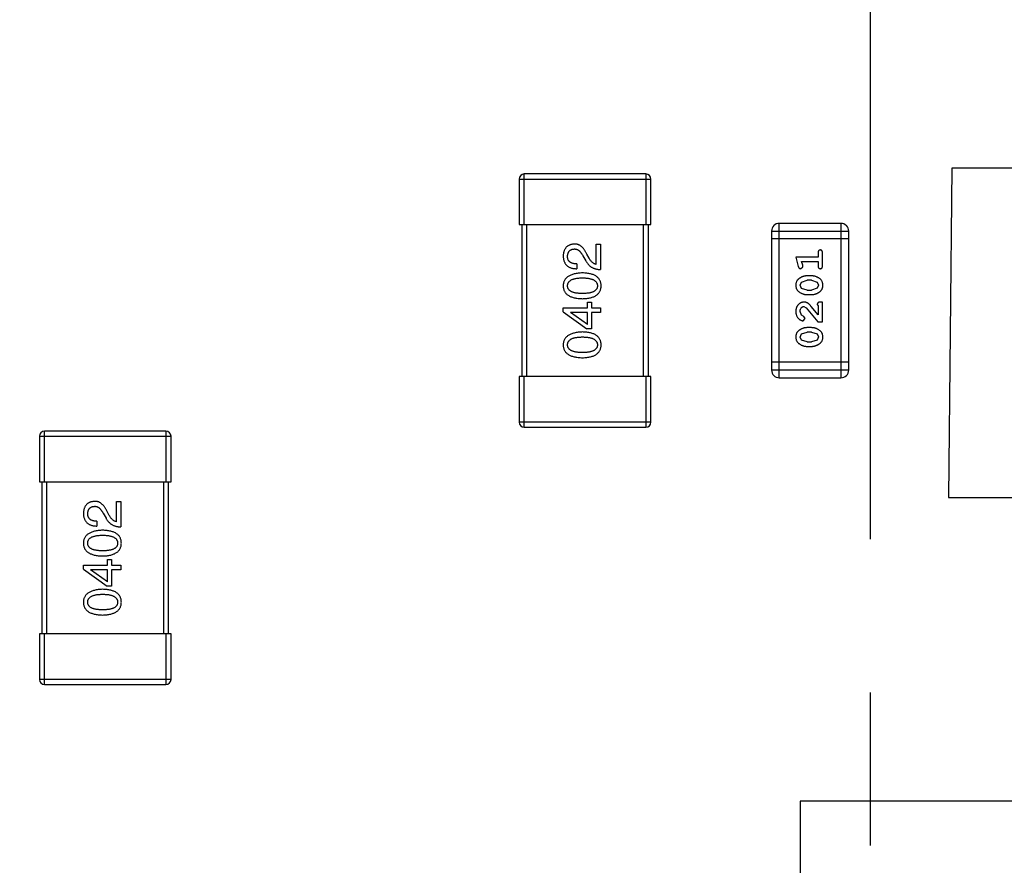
# Model space of a CAD drawing. Header units: inches. Extents: x 398 to 599, y 40 to 151.
# Tile 33 of 100: x 550.39 to 554.28, y 83.9 to 87.24. Entities that reach past the tile are written whole.
import ezdxf

# ---------------------------------------------------------------- set-up
doc = ezdxf.new("R2010")
doc.units = ezdxf.units.IN
doc.header["$LTSCALE"] = 1.21
doc.header["$MEASUREMENT"] = 0
doc.header["$PDMODE"] = 3
doc.header["$PDSIZE"] = 0.3125
doc.linetypes.add('CENTER', pattern=[2, 1.25, -0.25, 0.25, -0.25])
doc.layers.get('0').update_dxf_attribs({"linetype": 'CONTINUOUS'})
doc.layers.get('Defpoints').update_dxf_attribs({"linetype": 'CONTINUOUS'})
doc.layers.add('DIM', color=3, linetype='CONTINUOUS')
doc.styles.get("Standard").update_dxf_attribs({"font": 'txt', "width": 0.8})
doc.dimstyles.get("Standard").update_dxf_attribs({"dimtxt": 0.15625, "dimasz": 0.1875, "dimexe": 0.125, "dimexo": 0.0625, "dimgap": 0.09, "dimtad": 0, "dimtih": 1, "dimtoh": 1, "dimzin": 4, "dimdsep": 46, "dimtxsty": 'Standard', "dimblk": '_FILLED', "dimblk1": '_FILLED', "dimblk2": '_FILLED', "dimcen": 0.09, "dimazin": 1, "dimtp": 0.01, "dimtm": 0.01, "dimtfac": 1, "dimtofl": 0, "dimtmove": 0, "dimatfit": 3, "dimldrblk": '_FILLED', "dimfxl": 1, "dimtolj": 1, "dimtzin": 4, "dimarcsym": 0})

# ---------------------------------------------------------------- blocks, each defined once
blk = doc.blocks.new('_FILLED')
at = {"color": 0, "linetype": 'ByBlock'}
blk.add_solid([(0, 0), (-1, 0.1667), (-1, -0.1667)], dxfattribs=at)
blk = doc.blocks.new('*D70')
at = {"layer": 'Defpoints', "color": 0}
for p in [(537.241, 87.005), (553.751, 68.4022), (537.241, 64.8591)]:
    blk.add_point(p, dxfattribs=at)
at = {"layer": 'DIM', "color": 0, "lineweight": -2}
for p, q in [((537.241, 86.9425), (537.241, 64.7341)), ((553.751, 68.3397), (553.751, 64.7341)), ((539.241, 64.8591), (542.7394, 64.8591)), ((551.751, 64.8591), (548.2527, 64.8591))]:
    blk.add_line(p, q, dxfattribs=at)
at = {"layer": 'DIM', "color": 0, "lineweight": -2, "xscale": 2, "yscale": 2, "zscale": 2, "rotation": 180}
blk.add_blockref('_FILLED', (537.241, 64.8591), dxfattribs=at)
at = {"layer": 'DIM', "color": 0, "lineweight": -2, "xscale": 2, "yscale": 2, "zscale": 2}
blk.add_blockref('_FILLED', (553.751, 64.8591), dxfattribs=at)
at = {"layer": 'DIM', "color": 0, "insert": (545.496, 64.8591), "char_height": 2, "attachment_point": 5}
blk.add_mtext('\\A1;16.51', dxfattribs=at)
blk = doc.blocks.new('*D71')
at = {"layer": 'Defpoints', "color": 0}
for p in [(570.261, 87.005), (553.751, 68.4022), (553.751, 64.8591)]:
    blk.add_point(p, dxfattribs=at)
at = {"layer": 'DIM', "color": 0, "lineweight": -2}
for p, q in [((570.261, 86.9425), (570.261, 64.7341)), ((553.751, 68.3397), (553.751, 64.7341)), ((555.751, 64.8591), (559.2494, 64.8591)), ((568.261, 64.8591), (564.7627, 64.8591))]:
    blk.add_line(p, q, dxfattribs=at)
at = {"layer": 'DIM', "color": 0, "lineweight": -2, "xscale": 2, "yscale": 2, "zscale": 2, "rotation": 180}
blk.add_blockref('_FILLED', (553.751, 64.8591), dxfattribs=at)
at = {"layer": 'DIM', "color": 0, "lineweight": -2, "xscale": 2, "yscale": 2, "zscale": 2}
blk.add_blockref('_FILLED', (570.261, 64.8591), dxfattribs=at)
at = {"layer": 'DIM', "color": 0, "insert": (562.006, 64.8591), "char_height": 2, "attachment_point": 5}
blk.add_mtext('\\A1;16.51', dxfattribs=at)

msp = doc.modelspace()

# ---------------------------------------------------------------- linework, layer by layer
at = {"color": 4, "linetype": 'CENTER', "ltscale": 2}
msp.add_line((553.751, 117.2562), (553.751, 68.4022), dxfattribs=at)
at = {"color": 7, "linetype": 'Continuous'}
for p, q in [((554.0735, 86.6563), (554.0611, 85.3563)), ((555.7611, 86.6563), (554.0735, 86.6563)), ((552.3651, 86.6133), (552.3651, 86.4333)), ((552.3651, 86.6133), (552.8851, 86.6133)), ((552.3851, 86.4333), (552.3851, 86.6333)), ((552.8651, 86.6333), (552.3851, 86.6333)), ((552.8651, 86.6333), (552.8651, 86.4333)), ((552.8851, 86.4333), (552.8851, 86.6133)), ((552.3651, 86.4333), (552.8851, 86.4333)), ((552.3751, 86.4333), (552.3751, 85.8333)), ((552.3951, 85.8333), (552.3951, 86.4333)), ((552.8551, 86.4333), (552.8551, 85.8333)), ((552.8751, 85.8333), (552.8751, 86.4333)), ((553.3616, 86.4076), (553.3616, 85.859)), ((553.3616, 86.4076), (553.6664, 86.4076)), ((553.3921, 85.8285), (553.3921, 86.4381)), ((553.6359, 86.4381), (553.3921, 86.4381)), ((553.6359, 86.4381), (553.6359, 85.8285)), ((553.6664, 85.859), (553.6664, 86.4076)), ((553.6664, 86.3772), (553.3616, 86.3772)), ((552.6691, 86.2762), (552.6691, 86.3565)), ((552.6691, 86.3565), (552.6863, 86.3565)), ((552.6863, 86.3565), (552.6863, 86.2557)), ((552.6167, 86.3098), (552.6281, 86.2901)), ((552.6412, 86.3007), (552.6322, 86.3163)), ((553.4574, 86.3048), (553.4673, 86.2682)), ((553.5455, 86.3048), (553.4574, 86.3048)), ((553.5455, 86.3221), (553.5455, 86.3048)), ((553.5628, 86.2702), (553.5628, 86.3221)), ((552.5921, 86.2778), (552.5921, 86.2589)), ((553.4764, 86.2592), (553.4857, 86.2671)), ((553.4847, 86.2725), (553.4805, 86.2875)), ((553.4805, 86.2875), (553.5455, 86.2875)), ((553.4857, 86.2671), (553.4847, 86.2725)), ((553.5455, 86.2875), (553.5455, 86.2702)), ((553.48, 86.206), (553.5023, 86.2135)), ((553.5197, 86.2308), (553.502, 86.2308)), ((553.5195, 86.2135), (553.5023, 86.2135)), ((553.5195, 86.2135), (553.5412, 86.2063)), ((553.4747, 86.1938), (553.48, 86.206)), ((553.4805, 86.1815), (553.4747, 86.1938)), ((553.5023, 86.1742), (553.4805, 86.1815)), ((553.5023, 86.1742), (553.5195, 86.1742)), ((553.5418, 86.1819), (553.5195, 86.1742)), ((553.5412, 86.2063), (553.547, 86.194)), ((553.547, 86.194), (553.5418, 86.1819)), ((553.502, 86.1569), (553.5197, 86.1569)), ((552.5388, 86.0889), (552.5388, 86.1045)), ((552.5388, 86.1045), (552.6347, 86.1045)), ((552.6347, 86.1045), (552.6347, 86.1266)), ((552.6347, 86.1266), (552.6503, 86.1266)), ((552.6503, 86.1266), (552.6503, 86.1045)), ((552.6503, 86.1045), (552.6863, 86.1045)), ((552.6863, 86.1045), (552.6863, 86.0864)), ((553.4892, 86.1097), (553.4989, 86.1049)), ((553.4989, 86.1049), (553.5439, 86.0499)), ((553.5455, 86.0767), (553.5184, 86.1103)), ((553.5423, 86.1184), (553.5455, 86.1129)), ((553.5455, 86.1129), (553.5455, 86.0767)), ((553.5628, 86.127), (553.5549, 86.127)), ((553.5628, 86.0499), (553.5628, 86.127)), ((552.5388, 86.0889), (552.6322, 86.0217)), ((552.5675, 86.0864), (552.5675, 86.0856)), ((552.6347, 86.0864), (552.5675, 86.0864)), ((552.6347, 86.0389), (552.5675, 86.0856)), ((552.6347, 86.0389), (552.6347, 86.0864)), ((552.6503, 86.0864), (552.6503, 86.0217)), ((552.6863, 86.0864), (552.6503, 86.0864)), ((553.4801, 86.0753), (553.4747, 86.0902)), ((553.4886, 86.0704), (553.4801, 86.0753)), ((553.4867, 86.0531), (553.4951, 86.0619)), ((553.4951, 86.0619), (553.4886, 86.0704)), ((552.6503, 86.0217), (552.6322, 86.0217)), ((553.5197, 86.0263), (553.502, 86.0263)), ((553.5439, 86.0499), (553.5628, 86.0499)), ((553.4747, 85.9893), (553.48, 86.0015)), ((553.4805, 85.977), (553.4747, 85.9893)), ((553.48, 86.0015), (553.5023, 86.009)), ((553.5023, 85.9697), (553.4805, 85.977)), ((553.5195, 86.009), (553.5023, 86.009)), ((553.5195, 86.009), (553.5412, 86.0018)), ((553.5418, 85.9773), (553.5195, 85.9697)), ((553.5412, 86.0018), (553.547, 85.9895)), ((553.547, 85.9895), (553.5418, 85.9773)), ((553.502, 85.9524), (553.5197, 85.9524)), ((553.5023, 85.9697), (553.5195, 85.9697)), ((553.6664, 85.8895), (553.3616, 85.8895)), ((552.3651, 85.8333), (552.3651, 85.6533)), ((552.8851, 85.8333), (552.3651, 85.8333)), ((552.3851, 85.6333), (552.3851, 85.8333)), ((552.8651, 85.8333), (552.8651, 85.6333)), ((552.8851, 85.6533), (552.8851, 85.8333)), ((553.6664, 85.859), (553.3616, 85.859)), ((553.3921, 85.8285), (553.6359, 85.8285)), ((552.8851, 85.6533), (552.3651, 85.6533)), ((552.3851, 85.6333), (552.8651, 85.6333)), ((550.4701, 85.5974), (550.4701, 85.4174)), ((550.4701, 85.5974), (550.9901, 85.5974)), ((550.4901, 85.4174), (550.4901, 85.6174)), ((550.9701, 85.6174), (550.4901, 85.6174)), ((550.9701, 85.6174), (550.9701, 85.4174)), ((550.9901, 85.4174), (550.9901, 85.5974)), ((550.4701, 85.4174), (550.9901, 85.4174)), ((550.4801, 85.4174), (550.4801, 84.8174)), ((550.5001, 84.8174), (550.5001, 85.4174)), ((550.9601, 85.4174), (550.9601, 84.8174)), ((550.9801, 84.8174), (550.9801, 85.4174)), ((554.0611, 85.3563), (555.7611, 85.3563)), ((550.7742, 85.2602), (550.7742, 85.3405)), ((550.7742, 85.3405), (550.7914, 85.3405)), ((550.7914, 85.3405), (550.7914, 85.2397)), ((550.7217, 85.2938), (550.7332, 85.2741)), ((550.7463, 85.2847), (550.7373, 85.3003)), ((550.6971, 85.2618), (550.6971, 85.2429)), ((550.6438, 85.0729), (550.6438, 85.0885)), ((550.6438, 85.0885), (550.7397, 85.0885)), ((550.7397, 85.0885), (550.7397, 85.1106)), ((550.7397, 85.1106), (550.7553, 85.1106)), ((550.7553, 85.1106), (550.7553, 85.0885)), ((550.7553, 85.0885), (550.7914, 85.0885)), ((550.7914, 85.0885), (550.7914, 85.0704)), ((550.6438, 85.0729), (550.7373, 85.0057)), ((550.6725, 85.0704), (550.6725, 85.0696)), ((550.7397, 85.0704), (550.6725, 85.0704)), ((550.7397, 85.0229), (550.6725, 85.0696)), ((550.7397, 85.0229), (550.7397, 85.0704)), ((550.7553, 85.0704), (550.7553, 85.0057)), ((550.7914, 85.0704), (550.7553, 85.0704)), ((550.7553, 85.0057), (550.7373, 85.0057)), ((550.4701, 84.8174), (550.4701, 84.6374)), ((550.9901, 84.8174), (550.4701, 84.8174)), ((550.4901, 84.6174), (550.4901, 84.8174)), ((550.9701, 84.8174), (550.9701, 84.6174)), ((550.9901, 84.6374), (550.9901, 84.8174)), ((550.9901, 84.6374), (550.4701, 84.6374)), ((550.4901, 84.6174), (550.9701, 84.6174)), ((553.4741, 84.1566), (553.4741, 82.5473)), ((555.5741, 84.1566), (553.4741, 84.1566))]:
    msp.add_line(p, q, dxfattribs=at)
for centre, radius, start, end in [((553.751, 92.925), 23, 281.22586, 258.77532), ((553.751, 92.925), 22.75, 294.44334, 241.13427), ((552.3851, 86.6133), 0.02, 90, 180), ((552.8651, 86.6133), 0.02, 0, 90), ((553.3921, 86.4076), 0.0305, 90, 180), ((553.6359, 86.4076), 0.0305, 0, 90), ((553.3921, 85.859), 0.0305, 180, 270), ((553.6359, 85.859), 0.0305, 270, 0), ((552.3851, 85.6533), 0.02, 180, 270), ((552.8651, 85.6533), 0.02, 270, 0), ((550.4901, 85.5974), 0.02, 90, 180), ((550.9701, 85.5974), 0.02, 0, 90), ((550.4901, 84.6374), 0.02, 180, 270), ((550.9701, 84.6374), 0.02, 270, 0)]:
    msp.add_arc(centre, radius, start, end, dxfattribs=at)
for points, knots in [([(552.583, 86.3565), (552.5814, 86.3563), (552.5781, 86.3561), (552.5733, 86.3553), (552.5688, 86.3542), (552.5646, 86.3527), (552.5608, 86.3509), (552.5572, 86.3489), (552.5539, 86.3464), (552.551, 86.3436), (552.5484, 86.3405), (552.5461, 86.3371), (552.5441, 86.3333), (552.5424, 86.3292), (552.541, 86.3248), (552.5399, 86.3201), (552.5392, 86.315), (552.5389, 86.3116), (552.5388, 86.3098)], [0, 0, 0, 0, 0.070688, 0.137741, 0.201612, 0.262778, 0.321223, 0.378455, 0.434411, 0.490146, 0.546362, 0.603392, 0.662208, 0.723401, 0.787372, 0.85442, 0.925153, 1, 1, 1, 1]), ([(552.556, 86.3073), (552.5561, 86.3084), (552.5562, 86.3106), (552.5565, 86.3138), (552.5571, 86.3168), (552.5579, 86.3196), (552.5589, 86.3221), (552.56, 86.3245), (552.5614, 86.3267), (552.5629, 86.3287), (552.5647, 86.3304), (552.5666, 86.3319), (552.5687, 86.3333), (552.5711, 86.3344), (552.5736, 86.3353), (552.5763, 86.336), (552.5792, 86.3366), (552.5812, 86.3367), (552.5822, 86.3368)], [0, 0, 0, 0, 0.076112, 0.148436, 0.216883, 0.281466, 0.34298, 0.402356, 0.459881, 0.51546, 0.571111, 0.62658, 0.683162, 0.741007, 0.801404, 0.863825, 0.930544, 1, 1, 1, 1]), ([(552.5822, 86.3368), (552.583, 86.3369), (552.5846, 86.337), (552.5871, 86.3368), (552.5894, 86.3364), (552.5918, 86.3358), (552.5941, 86.3349), (552.5963, 86.3338), (552.5985, 86.3325), (552.6007, 86.3308), (552.6029, 86.3291), (552.605, 86.327), (552.607, 86.3247), (552.609, 86.3222), (552.611, 86.3194), (552.613, 86.3164), (552.6149, 86.3132), (552.616, 86.3109), (552.6167, 86.3098)], [0, 0, 0, 0, 0.052237, 0.103888, 0.155485, 0.207395, 0.259864, 0.31356, 0.369176, 0.4266, 0.486836, 0.550048, 0.61567, 0.685271, 0.75824, 0.834614, 0.915635, 1, 1, 1, 1]), ([(552.6322, 86.3163), (552.6314, 86.318), (552.6299, 86.3213), (552.6274, 86.326), (552.6248, 86.3304), (552.6222, 86.3345), (552.6194, 86.3382), (552.6166, 86.3416), (552.6136, 86.3446), (552.6106, 86.3473), (552.6075, 86.3496), (552.6042, 86.3516), (552.6009, 86.3533), (552.5975, 86.3547), (552.594, 86.3556), (552.5904, 86.3563), (552.5868, 86.3566), (552.5843, 86.3565), (552.583, 86.3565)], [0, 0, 0, 0, 0.082731, 0.161257, 0.236138, 0.307554, 0.375712, 0.440848, 0.502916, 0.562567, 0.619798, 0.675716, 0.73039, 0.78386, 0.837315, 0.890547, 0.944917, 1, 1, 1, 1]), ([(553.5541, 86.3331), (553.5535, 86.3331), (553.5523, 86.333), (553.5507, 86.3325), (553.5492, 86.3317), (553.5478, 86.3305), (553.5467, 86.3289), (553.546, 86.327), (553.5455, 86.3247), (553.5455, 86.323), (553.5455, 86.3221)], [0, 0, 0, 0, 0.11517, 0.223509, 0.328254, 0.438012, 0.553651, 0.682263, 0.830856, 1, 1, 1, 1]), ([(553.5628, 86.3221), (553.5628, 86.323), (553.5627, 86.3247), (553.5622, 86.327), (553.5615, 86.329), (553.5604, 86.3305), (553.5591, 86.3317), (553.5576, 86.3325), (553.5559, 86.333), (553.5547, 86.3331), (553.5541, 86.3331)], [0, 0, 0, 0, 0.169012, 0.317488, 0.445429, 0.560977, 0.67065, 0.776666, 0.88492, 1, 1, 1, 1]), ([(552.5388, 86.3098), (552.5389, 86.3077), (552.5391, 86.3038), (552.5399, 86.2981), (552.541, 86.2928), (552.5426, 86.2879), (552.5446, 86.2833), (552.547, 86.2792), (552.5497, 86.2754), (552.5529, 86.272), (552.5564, 86.269), (552.5604, 86.2664), (552.5647, 86.2642), (552.5694, 86.2623), (552.5745, 86.2609), (552.58, 86.2598), (552.5859, 86.2592), (552.59, 86.259), (552.5921, 86.2589)], [0, 0, 0, 0, 0.07282, 0.141057, 0.2062, 0.267672, 0.326735, 0.383519, 0.439188, 0.494454, 0.549628, 0.605958, 0.66397, 0.72402, 0.787502, 0.854127, 0.925065, 1, 1, 1, 1]), ([(552.5921, 86.2778), (552.5906, 86.2778), (552.5878, 86.278), (552.5837, 86.2784), (552.5799, 86.279), (552.5763, 86.2799), (552.5731, 86.281), (552.5701, 86.2822), (552.5674, 86.2838), (552.565, 86.2855), (552.5629, 86.2875), (552.561, 86.2897), (552.5595, 86.2921), (552.5582, 86.2947), (552.5572, 86.2976), (552.5565, 86.3006), (552.5561, 86.3039), (552.556, 86.3061), (552.556, 86.3073)], [0, 0, 0, 0, 0.082594, 0.15978, 0.232961, 0.301462, 0.365595, 0.426678, 0.484662, 0.540809, 0.595146, 0.648401, 0.702272, 0.757102, 0.813447, 0.872233, 0.934055, 1, 1, 1, 1]), ([(552.6281, 86.2901), (552.6289, 86.2887), (552.6304, 86.286), (552.6329, 86.2822), (552.6356, 86.2786), (552.6385, 86.2753), (552.6415, 86.2723), (552.6447, 86.2695), (552.6481, 86.2669), (552.6517, 86.2646), (552.6554, 86.2626), (552.6593, 86.2608), (552.6634, 86.2593), (552.6677, 86.2581), (552.6721, 86.2571), (552.6767, 86.2563), (552.6814, 86.2558), (552.6847, 86.2557), (552.6863, 86.2557)], [0, 0, 0, 0, 0.065828, 0.130094, 0.192451, 0.254037, 0.313974, 0.373757, 0.433048, 0.492243, 0.551902, 0.611758, 0.672678, 0.734814, 0.798569, 0.863693, 0.930488, 1, 1, 1, 1]), ([(552.6691, 86.2762), (552.6678, 86.2764), (552.6652, 86.2769), (552.6614, 86.2786), (552.6578, 86.2807), (552.6542, 86.2835), (552.6508, 86.2869), (552.6474, 86.291), (552.6442, 86.2956), (552.6423, 86.299), (552.6412, 86.3007)], [0, 0, 0, 0, 0.103034, 0.208166, 0.318255, 0.434664, 0.559728, 0.695394, 0.841708, 1, 1, 1, 1]), ([(553.4673, 86.2682), (553.4675, 86.2674), (553.468, 86.2658), (553.4688, 86.2637), (553.4697, 86.2621), (553.4708, 86.2609), (553.472, 86.2601), (553.4733, 86.2596), (553.4748, 86.2592), (553.4759, 86.2592), (553.4764, 86.2592)], [0, 0, 0, 0, 0.187321, 0.344927, 0.475328, 0.579604, 0.674244, 0.773631, 0.882025, 1, 1, 1, 1]), ([(553.5455, 86.2702), (553.5455, 86.2693), (553.5455, 86.2676), (553.546, 86.2653), (553.5468, 86.2633), (553.5478, 86.2617), (553.5492, 86.2606), (553.5507, 86.2598), (553.5523, 86.2593), (553.5535, 86.2592), (553.5541, 86.2592)], [0, 0, 0, 0, 0.169102, 0.317658, 0.446239, 0.563118, 0.671828, 0.776546, 0.884858, 1, 1, 1, 1]), ([(553.5541, 86.2592), (553.5547, 86.2592), (553.5559, 86.2593), (553.5576, 86.2598), (553.5591, 86.2606), (553.5605, 86.2617), (553.5615, 86.2633), (553.5622, 86.2653), (553.5627, 86.2676), (553.5628, 86.2693), (553.5628, 86.2702)], [0, 0, 0, 0, 0.115051, 0.223278, 0.329269, 0.437893, 0.554681, 0.682591, 0.83103, 1, 1, 1, 1]), ([(552.615, 86.2424), (552.612, 86.2422), (552.6061, 86.242), (552.5977, 86.2411), (552.5898, 86.2399), (552.5824, 86.2384), (552.5756, 86.2365), (552.5694, 86.2342), (552.5638, 86.2316), (552.5587, 86.2286), (552.5542, 86.2252), (552.5502, 86.2215), (552.5468, 86.2174), (552.544, 86.2129), (552.5419, 86.2081), (552.5402, 86.2029), (552.5391, 86.1973), (552.5389, 86.1935), (552.5388, 86.1915)], [0, 0, 0, 0, 0.088475, 0.171606, 0.249595, 0.322626, 0.391327, 0.455765, 0.516374, 0.573675, 0.628522, 0.681161, 0.732559, 0.783563, 0.83504, 0.887639, 0.942585, 1, 1, 1, 1]), ([(552.556, 86.1915), (552.556, 86.1928), (552.5561, 86.1953), (552.5568, 86.1988), (552.558, 86.2022), (552.5596, 86.2052), (552.5617, 86.208), (552.5643, 86.2106), (552.5673, 86.2129), (552.5708, 86.215), (552.5747, 86.2168), (552.5791, 86.2184), (552.584, 86.2197), (552.5893, 86.2208), (552.5951, 86.2217), (552.6013, 86.2223), (552.608, 86.2226), (552.6126, 86.2227), (552.615, 86.2227)], [0, 0, 0, 0, 0.050604, 0.098688, 0.145699, 0.191791, 0.238625, 0.286717, 0.337546, 0.391814, 0.449755, 0.512106, 0.579685, 0.652048, 0.730262, 0.814146, 0.904281, 1, 1, 1, 1]), ([(552.6888, 86.1915), (552.6887, 86.1935), (552.6885, 86.1974), (552.6876, 86.203), (552.686, 86.2083), (552.684, 86.2132), (552.6813, 86.2177), (552.6781, 86.2219), (552.6743, 86.2256), (552.6699, 86.229), (552.665, 86.232), (552.6595, 86.2346), (552.6535, 86.2368), (552.6469, 86.2387), (552.6397, 86.2402), (552.632, 86.2413), (552.6237, 86.2421), (552.618, 86.2423), (552.615, 86.2424)], [0, 0, 0, 0, 0.059134, 0.115603, 0.169236, 0.221572, 0.273254, 0.32474, 0.377319, 0.431815, 0.488555, 0.548609, 0.612242, 0.680182, 0.75251, 0.829782, 0.91231, 1, 1, 1, 1]), ([(552.615, 86.2227), (552.6174, 86.2227), (552.6219, 86.2226), (552.6285, 86.2223), (552.6347, 86.2217), (552.6404, 86.2208), (552.6457, 86.2197), (552.6505, 86.2184), (552.6549, 86.2169), (552.6588, 86.215), (552.6623, 86.2129), (552.6654, 86.2106), (552.668, 86.2081), (552.6701, 86.2052), (552.6718, 86.2022), (552.673, 86.1988), (552.6738, 86.1953), (552.6739, 86.1928), (552.674, 86.1915)], [0, 0, 0, 0, 0.094834, 0.184067, 0.267029, 0.344713, 0.417334, 0.484367, 0.546941, 0.604717, 0.65953, 0.710539, 0.759381, 0.806382, 0.853027, 0.900623, 0.949121, 1, 1, 1, 1]), ([(553.502, 86.2308), (553.5009, 86.2308), (553.4988, 86.2308), (553.4956, 86.2305), (553.4924, 86.23), (553.4893, 86.2293), (553.4863, 86.2284), (553.4833, 86.2273), (553.4803, 86.226), (553.4774, 86.2245), (553.4747, 86.2229), (553.4721, 86.2212), (553.4698, 86.2196), (553.4677, 86.2179), (553.4659, 86.2162), (553.4642, 86.2145), (553.4628, 86.2128), (553.4612, 86.2104), (553.4596, 86.2072), (553.4583, 86.203), (553.4575, 86.1985), (553.4574, 86.1953), (553.4574, 86.1937)], [0, 0, 0, 0, 0.049855, 0.099516, 0.148482, 0.19758, 0.246804, 0.296268, 0.346517, 0.397047, 0.446826, 0.49336, 0.537801, 0.579207, 0.617974, 0.654833, 0.689171, 0.722088, 0.786392, 0.853518, 0.924186, 1, 1, 1, 1]), ([(553.5644, 86.194), (553.5643, 86.1954), (553.5642, 86.1982), (553.5635, 86.2023), (553.5624, 86.2061), (553.5608, 86.2097), (553.5588, 86.213), (553.5563, 86.2161), (553.5533, 86.2189), (553.5499, 86.2213), (553.5463, 86.2235), (553.5427, 86.2255), (553.5389, 86.2271), (553.5352, 86.2285), (553.5314, 86.2295), (553.5275, 86.2303), (553.5236, 86.2308), (553.521, 86.2308), (553.5197, 86.2308)], [0, 0, 0, 0, 0.067217, 0.131051, 0.19272, 0.252824, 0.312745, 0.373449, 0.436041, 0.501494, 0.567761, 0.632087, 0.695096, 0.757109, 0.817993, 0.878657, 0.939311, 1, 1, 1, 1]), ([(552.5388, 86.1915), (552.5389, 86.1896), (552.539, 86.1857), (552.54, 86.18), (552.5416, 86.1748), (552.5437, 86.1699), (552.5465, 86.1654), (552.5498, 86.1612), (552.5538, 86.1575), (552.5583, 86.1541), (552.5634, 86.1511), (552.569, 86.1485), (552.5753, 86.1463), (552.5821, 86.1444), (552.5895, 86.1429), (552.5975, 86.1418), (552.6061, 86.141), (552.612, 86.1408), (552.615, 86.1407)], [0, 0, 0, 0, 0.057911, 0.113262, 0.165956, 0.217443, 0.268511, 0.319665, 0.372, 0.426129, 0.483365, 0.543779, 0.607756, 0.676562, 0.749704, 0.827713, 0.911177, 1, 1, 1, 1]), ([(552.615, 86.1612), (552.6126, 86.1612), (552.608, 86.1613), (552.6013, 86.1617), (552.5951, 86.1622), (552.5893, 86.163), (552.584, 86.1641), (552.5791, 86.1654), (552.5747, 86.1669), (552.5708, 86.1687), (552.5673, 86.1707), (552.5643, 86.1729), (552.5617, 86.1755), (552.5596, 86.1782), (552.558, 86.1812), (552.5568, 86.1844), (552.5561, 86.1879), (552.556, 86.1903), (552.556, 86.1915)], [0, 0, 0, 0, 0.096452, 0.187278, 0.271765, 0.350519, 0.423437, 0.491321, 0.554011, 0.612224, 0.666281, 0.717003, 0.764884, 0.811423, 0.856783, 0.902993, 0.950236, 1, 1, 1, 1]), ([(552.674, 86.1915), (552.674, 86.1903), (552.6739, 86.1879), (552.6732, 86.1844), (552.6721, 86.1812), (552.6704, 86.1782), (552.6683, 86.1755), (552.6657, 86.1729), (552.6627, 86.1707), (552.6592, 86.1687), (552.6553, 86.1669), (552.6509, 86.1654), (552.646, 86.1641), (552.6407, 86.163), (552.6349, 86.1622), (552.6287, 86.1617), (552.622, 86.1613), (552.6174, 86.1612), (552.615, 86.1612)], [0, 0, 0, 0, 0.049766, 0.097012, 0.143225, 0.188786, 0.235079, 0.282962, 0.333687, 0.387747, 0.445963, 0.508657, 0.576545, 0.649868, 0.72822, 0.812712, 0.903543, 1, 1, 1, 1]), ([(552.615, 86.1407), (552.618, 86.1408), (552.6237, 86.141), (552.632, 86.1418), (552.6397, 86.1429), (552.6469, 86.1444), (552.6535, 86.1463), (552.6595, 86.1485), (552.665, 86.1511), (552.6699, 86.1541), (552.6743, 86.1575), (552.6781, 86.1612), (552.6813, 86.1654), (552.684, 86.1699), (552.686, 86.1748), (552.6876, 86.18), (552.6885, 86.1857), (552.6887, 86.1896), (552.6888, 86.1915)], [0, 0, 0, 0, 0.087693, 0.170223, 0.247496, 0.319826, 0.387768, 0.451403, 0.511459, 0.568358, 0.622671, 0.675251, 0.726739, 0.778422, 0.830759, 0.884394, 0.940865, 1, 1, 1, 1]), ([(553.4574, 86.1937), (553.4574, 86.1923), (553.4575, 86.1895), (553.4582, 86.1854), (553.4593, 86.1815), (553.4609, 86.178), (553.463, 86.1747), (553.4655, 86.1716), (553.4685, 86.1688), (553.4718, 86.1664), (553.4754, 86.1642), (553.4791, 86.1622), (553.4828, 86.1606), (553.4866, 86.1593), (553.4904, 86.1582), (553.4942, 86.1575), (553.4981, 86.157), (553.5007, 86.1569), (553.502, 86.1569)], [0, 0, 0, 0, 0.06692, 0.130834, 0.19258, 0.252759, 0.312631, 0.373411, 0.436359, 0.501894, 0.568244, 0.632472, 0.69556, 0.757163, 0.818592, 0.878885, 0.939235, 1, 1, 1, 1]), ([(553.5197, 86.1569), (553.5208, 86.1569), (553.5229, 86.157), (553.5261, 86.1573), (553.5292, 86.1578), (553.5323, 86.1585), (553.5354, 86.1593), (553.5384, 86.1605), (553.5413, 86.1617), (553.5442, 86.1632), (553.547, 86.1648), (553.5495, 86.1664), (553.5518, 86.168), (553.5539, 86.1697), (553.5558, 86.1714), (553.5574, 86.1731), (553.5589, 86.1748), (553.5605, 86.1772), (553.5621, 86.1804), (553.5634, 86.1846), (553.5642, 86.1891), (553.5643, 86.1923), (553.5644, 86.194)], [0, 0, 0, 0, 0.049886, 0.09882, 0.148132, 0.19689, 0.246038, 0.295176, 0.345305, 0.395692, 0.445312, 0.491875, 0.535813, 0.577009, 0.616081, 0.652689, 0.687585, 0.720206, 0.785062, 0.85223, 0.923759, 1, 1, 1, 1]), ([(553.4901, 86.127), (553.489, 86.127), (553.4868, 86.1269), (553.4836, 86.1264), (553.4805, 86.1256), (553.4775, 86.1245), (553.4747, 86.123), (553.4719, 86.1212), (553.4694, 86.1191), (553.4669, 86.1167), (553.4647, 86.1141), (553.4627, 86.1113), (553.4611, 86.1082), (553.4597, 86.105), (553.4587, 86.1016), (553.4579, 86.098), (553.4575, 86.0942), (553.4574, 86.0917), (553.4574, 86.0903)], [0, 0, 0, 0, 0.060981, 0.120256, 0.178148, 0.236115, 0.293993, 0.352864, 0.413358, 0.476056, 0.539296, 0.602396, 0.665116, 0.728325, 0.792919, 0.859317, 0.928302, 1, 1, 1, 1]), ([(553.4747, 86.0902), (553.4747, 86.0916), (553.4748, 86.0943), (553.4757, 86.0981), (553.477, 86.1015), (553.479, 86.1044), (553.4812, 86.1067), (553.4837, 86.1085), (553.4864, 86.1095), (553.4883, 86.1096), (553.4892, 86.1097)], [0, 0, 0, 0, 0.156344, 0.299348, 0.4327, 0.561, 0.682299, 0.791883, 0.89611, 1, 1, 1, 1]), ([(553.5184, 86.1103), (553.5177, 86.1111), (553.5162, 86.1128), (553.514, 86.1152), (553.5118, 86.1173), (553.5099, 86.1192), (553.508, 86.1208), (553.5062, 86.1221), (553.5046, 86.1233), (553.5025, 86.1244), (553.5, 86.1255), (553.4968, 86.1264), (553.4935, 86.1269), (553.4913, 86.127), (553.4901, 86.127)], [0, 0, 0, 0, 0.103002, 0.197728, 0.285279, 0.365235, 0.437224, 0.502446, 0.560545, 0.611446, 0.707576, 0.80349, 0.900532, 1, 1, 1, 1]), ([(553.5549, 86.127), (553.5538, 86.127), (553.5519, 86.127), (553.5492, 86.1265), (553.5469, 86.1258), (553.5452, 86.1248), (553.5439, 86.1235), (553.543, 86.1219), (553.5424, 86.1202), (553.5424, 86.119), (553.5423, 86.1184)], [0, 0, 0, 0, 0.1844, 0.34094, 0.473574, 0.586824, 0.690029, 0.789175, 0.890445, 1, 1, 1, 1]), ([(553.4574, 86.0903), (553.4574, 86.0886), (553.4576, 86.0853), (553.4584, 86.0804), (553.4598, 86.0756), (553.4618, 86.0711), (553.4643, 86.067), (553.4671, 86.0633), (553.4704, 86.0602), (553.4739, 86.0577), (553.4775, 86.0557), (553.4808, 86.0542), (553.4839, 86.0533), (553.4858, 86.0531), (553.4867, 86.0531)], [0, 0, 0, 0, 0.098286, 0.193983, 0.289056, 0.384352, 0.477435, 0.566197, 0.652355, 0.737986, 0.818188, 0.887401, 0.94802, 1, 1, 1, 1]), ([(553.502, 86.0263), (553.5009, 86.0263), (553.4988, 86.0263), (553.4956, 86.026), (553.4924, 86.0254), (553.4893, 86.0248), (553.4863, 86.0239), (553.4833, 86.0227), (553.4803, 86.0215), (553.4774, 86.02), (553.4747, 86.0183), (553.4721, 86.0167), (553.4698, 86.0151), (553.4677, 86.0134), (553.4659, 86.0117), (553.4642, 86.01), (553.4628, 86.0082), (553.4612, 86.0059), (553.4596, 86.0027), (553.4583, 85.9985), (553.4575, 85.994), (553.4574, 85.9908), (553.4574, 85.9892)], [0, 0, 0, 0, 0.049855, 0.099516, 0.148482, 0.19758, 0.246804, 0.296268, 0.346517, 0.397047, 0.446826, 0.49336, 0.537801, 0.579207, 0.617974, 0.654833, 0.689171, 0.722088, 0.786392, 0.853518, 0.924186, 1, 1, 1, 1]), ([(553.5644, 85.9894), (553.5643, 85.9909), (553.5642, 85.9937), (553.5635, 85.9978), (553.5624, 86.0016), (553.5608, 86.0052), (553.5588, 86.0085), (553.5563, 86.0116), (553.5533, 86.0144), (553.5499, 86.0168), (553.5463, 86.019), (553.5427, 86.021), (553.5389, 86.0226), (553.5352, 86.024), (553.5314, 86.025), (553.5275, 86.0258), (553.5236, 86.0262), (553.521, 86.0263), (553.5197, 86.0263)], [0, 0, 0, 0, 0.067217, 0.131051, 0.19272, 0.252824, 0.312745, 0.373449, 0.436041, 0.501494, 0.567761, 0.632087, 0.695096, 0.757109, 0.817993, 0.878657, 0.939311, 1, 1, 1, 1]), ([(552.615, 86.0092), (552.612, 86.0091), (552.6061, 86.0088), (552.5977, 86.008), (552.5898, 86.0068), (552.5824, 86.0052), (552.5756, 86.0033), (552.5694, 86.0011), (552.5638, 85.9984), (552.5587, 85.9954), (552.5542, 85.992), (552.5502, 85.9883), (552.5468, 85.9842), (552.544, 85.9797), (552.5419, 85.9749), (552.5402, 85.9697), (552.5391, 85.9642), (552.5389, 85.9604), (552.5388, 85.9584)], [0, 0, 0, 0, 0.088475, 0.171606, 0.249595, 0.322626, 0.391327, 0.455765, 0.516374, 0.573675, 0.628522, 0.681161, 0.732559, 0.783563, 0.83504, 0.887639, 0.942585, 1, 1, 1, 1]), ([(552.556, 85.9584), (552.556, 85.9597), (552.5561, 85.9621), (552.5568, 85.9657), (552.558, 85.969), (552.5596, 85.9721), (552.5617, 85.9749), (552.5643, 85.9775), (552.5673, 85.9798), (552.5708, 85.9819), (552.5747, 85.9837), (552.5791, 85.9853), (552.584, 85.9866), (552.5893, 85.9877), (552.5951, 85.9885), (552.6013, 85.9891), (552.608, 85.9895), (552.6126, 85.9895), (552.615, 85.9895)], [0, 0, 0, 0, 0.050604, 0.098688, 0.145699, 0.191791, 0.238625, 0.286717, 0.337546, 0.391814, 0.449755, 0.512106, 0.579685, 0.652048, 0.730262, 0.814146, 0.904281, 1, 1, 1, 1]), ([(552.6888, 85.9584), (552.6887, 85.9604), (552.6885, 85.9643), (552.6876, 85.9699), (552.686, 85.9751), (552.684, 85.98), (552.6813, 85.9846), (552.6781, 85.9887), (552.6743, 85.9925), (552.6699, 85.9958), (552.665, 85.9988), (552.6595, 86.0014), (552.6535, 86.0037), (552.6469, 86.0055), (552.6397, 86.0071), (552.632, 86.0081), (552.6237, 86.0089), (552.618, 86.0091), (552.615, 86.0092)], [0, 0, 0, 0, 0.059134, 0.115603, 0.169236, 0.221572, 0.273254, 0.32474, 0.377319, 0.431815, 0.488555, 0.548609, 0.612242, 0.680182, 0.75251, 0.829782, 0.91231, 1, 1, 1, 1]), ([(552.615, 85.9895), (552.6174, 85.9895), (552.6219, 85.9895), (552.6285, 85.9891), (552.6347, 85.9885), (552.6404, 85.9877), (552.6457, 85.9866), (552.6505, 85.9853), (552.6549, 85.9837), (552.6588, 85.9819), (552.6623, 85.9798), (552.6654, 85.9775), (552.668, 85.9749), (552.6701, 85.9721), (552.6718, 85.969), (552.673, 85.9657), (552.6738, 85.9621), (552.6739, 85.9597), (552.674, 85.9584)], [0, 0, 0, 0, 0.094834, 0.184067, 0.267029, 0.344713, 0.417334, 0.484367, 0.546941, 0.604717, 0.65953, 0.710539, 0.759381, 0.806382, 0.853027, 0.900623, 0.949121, 1, 1, 1, 1]), ([(553.4574, 85.9892), (553.4574, 85.9878), (553.4575, 85.9849), (553.4582, 85.9809), (553.4593, 85.977), (553.4609, 85.9734), (553.463, 85.9702), (553.4655, 85.9671), (553.4685, 85.9643), (553.4718, 85.9619), (553.4754, 85.9597), (553.4791, 85.9577), (553.4828, 85.9561), (553.4866, 85.9547), (553.4904, 85.9537), (553.4942, 85.9529), (553.4981, 85.9525), (553.5007, 85.9524), (553.502, 85.9524)], [0, 0, 0, 0, 0.06692, 0.130834, 0.19258, 0.252759, 0.312631, 0.373411, 0.436359, 0.501894, 0.568244, 0.632472, 0.69556, 0.757163, 0.818592, 0.878885, 0.939235, 1, 1, 1, 1]), ([(553.5197, 85.9524), (553.5208, 85.9524), (553.5229, 85.9525), (553.5261, 85.9528), (553.5292, 85.9532), (553.5323, 85.9539), (553.5354, 85.9548), (553.5384, 85.956), (553.5413, 85.9572), (553.5442, 85.9587), (553.547, 85.9603), (553.5495, 85.9619), (553.5518, 85.9635), (553.5539, 85.9652), (553.5558, 85.9669), (553.5574, 85.9686), (553.5589, 85.9703), (553.5605, 85.9727), (553.5621, 85.9759), (553.5634, 85.98), (553.5642, 85.9846), (553.5643, 85.9878), (553.5644, 85.9894)], [0, 0, 0, 0, 0.049886, 0.09882, 0.148132, 0.19689, 0.246038, 0.295176, 0.345305, 0.395692, 0.445312, 0.491875, 0.535813, 0.577009, 0.616081, 0.652689, 0.687585, 0.720206, 0.785062, 0.85223, 0.923759, 1, 1, 1, 1]), ([(552.5388, 85.9584), (552.5389, 85.9564), (552.539, 85.9525), (552.54, 85.9469), (552.5416, 85.9416), (552.5437, 85.9367), (552.5465, 85.9322), (552.5498, 85.9281), (552.5538, 85.9243), (552.5583, 85.921), (552.5634, 85.918), (552.569, 85.9154), (552.5753, 85.9131), (552.5821, 85.9113), (552.5895, 85.9097), (552.5975, 85.9086), (552.6061, 85.9079), (552.612, 85.9077), (552.615, 85.9076)], [0, 0, 0, 0, 0.057911, 0.113262, 0.165956, 0.217443, 0.268511, 0.319665, 0.372, 0.426129, 0.483365, 0.543779, 0.607756, 0.676562, 0.749704, 0.827713, 0.911177, 1, 1, 1, 1]), ([(552.615, 85.9281), (552.6126, 85.9281), (552.608, 85.9281), (552.6013, 85.9285), (552.5951, 85.9291), (552.5893, 85.9299), (552.584, 85.931), (552.5791, 85.9322), (552.5747, 85.9338), (552.5708, 85.9356), (552.5673, 85.9376), (552.5643, 85.9398), (552.5617, 85.9423), (552.5596, 85.9451), (552.558, 85.9481), (552.5568, 85.9513), (552.5561, 85.9548), (552.556, 85.9572), (552.556, 85.9584)], [0, 0, 0, 0, 0.096452, 0.187278, 0.271765, 0.350519, 0.423437, 0.491321, 0.554011, 0.612224, 0.666281, 0.717003, 0.764884, 0.811423, 0.856783, 0.902993, 0.950236, 1, 1, 1, 1]), ([(552.615, 85.9076), (552.618, 85.9077), (552.6237, 85.9079), (552.632, 85.9086), (552.6397, 85.9097), (552.6469, 85.9113), (552.6535, 85.9131), (552.6595, 85.9154), (552.665, 85.918), (552.6699, 85.921), (552.6743, 85.9243), (552.6781, 85.9281), (552.6813, 85.9322), (552.684, 85.9367), (552.686, 85.9416), (552.6876, 85.9469), (552.6885, 85.9525), (552.6887, 85.9564), (552.6888, 85.9584)], [0, 0, 0, 0, 0.087693, 0.170223, 0.247496, 0.319826, 0.387768, 0.451403, 0.511459, 0.568358, 0.622671, 0.675251, 0.726739, 0.778422, 0.830759, 0.884394, 0.940865, 1, 1, 1, 1]), ([(552.674, 85.9584), (552.674, 85.9572), (552.6739, 85.9548), (552.6732, 85.9513), (552.6721, 85.948), (552.6704, 85.9451), (552.6683, 85.9423), (552.6657, 85.9398), (552.6627, 85.9376), (552.6592, 85.9356), (552.6553, 85.9338), (552.6509, 85.9322), (552.646, 85.931), (552.6407, 85.9299), (552.6349, 85.9291), (552.6287, 85.9285), (552.622, 85.9281), (552.6174, 85.9281), (552.615, 85.9281)], [0, 0, 0, 0, 0.049766, 0.097012, 0.143225, 0.188786, 0.235079, 0.282962, 0.333687, 0.387747, 0.445963, 0.508657, 0.576545, 0.649868, 0.72822, 0.812712, 0.903543, 1, 1, 1, 1]), ([(550.6881, 85.3405), (550.6864, 85.3403), (550.6831, 85.3401), (550.6783, 85.3393), (550.6738, 85.3382), (550.6697, 85.3367), (550.6658, 85.3349), (550.6622, 85.3329), (550.659, 85.3304), (550.6561, 85.3276), (550.6534, 85.3245), (550.6511, 85.3211), (550.6491, 85.3173), (550.6474, 85.3132), (550.6461, 85.3088), (550.645, 85.3041), (550.6442, 85.299), (550.644, 85.2956), (550.6438, 85.2938)], [0, 0, 0, 0, 0.070688, 0.137741, 0.201612, 0.262778, 0.321223, 0.378455, 0.434411, 0.490146, 0.546362, 0.603392, 0.662208, 0.723401, 0.787372, 0.85442, 0.925153, 1, 1, 1, 1]), ([(550.661, 85.2913), (550.6611, 85.2924), (550.6612, 85.2946), (550.6616, 85.2978), (550.6622, 85.3008), (550.6629, 85.3036), (550.6639, 85.3061), (550.665, 85.3085), (550.6664, 85.3107), (550.6679, 85.3127), (550.6697, 85.3144), (550.6716, 85.3159), (550.6738, 85.3173), (550.6761, 85.3184), (550.6786, 85.3193), (550.6813, 85.3201), (550.6842, 85.3206), (550.6862, 85.3207), (550.6873, 85.3208)], [0, 0, 0, 0, 0.076112, 0.148436, 0.216883, 0.281466, 0.34298, 0.402356, 0.459881, 0.51546, 0.571111, 0.62658, 0.683162, 0.741007, 0.801404, 0.863825, 0.930544, 1, 1, 1, 1]), ([(550.6873, 85.3208), (550.6881, 85.3209), (550.6897, 85.321), (550.6921, 85.3208), (550.6945, 85.3204), (550.6968, 85.3198), (550.6991, 85.3189), (550.7014, 85.3178), (550.7036, 85.3165), (550.7057, 85.3148), (550.7079, 85.3131), (550.71, 85.311), (550.712, 85.3087), (550.7141, 85.3062), (550.716, 85.3034), (550.718, 85.3004), (550.7199, 85.2972), (550.7211, 85.2949), (550.7217, 85.2938)], [0, 0, 0, 0, 0.052237, 0.103888, 0.155485, 0.207395, 0.259864, 0.31356, 0.369176, 0.4266, 0.486836, 0.550048, 0.61567, 0.685271, 0.75824, 0.834614, 0.915635, 1, 1, 1, 1]), ([(550.7373, 85.3003), (550.7365, 85.302), (550.735, 85.3053), (550.7325, 85.31), (550.7299, 85.3144), (550.7272, 85.3185), (550.7244, 85.3222), (550.7216, 85.3256), (550.7186, 85.3286), (550.7156, 85.3313), (550.7125, 85.3336), (550.7093, 85.3356), (550.706, 85.3373), (550.7026, 85.3387), (550.6991, 85.3396), (550.6955, 85.3403), (550.6918, 85.3406), (550.6893, 85.3405), (550.6881, 85.3405)], [0, 0, 0, 0, 0.082731, 0.161257, 0.236138, 0.307554, 0.375712, 0.440848, 0.502916, 0.562567, 0.619798, 0.675716, 0.73039, 0.78386, 0.837315, 0.890547, 0.944917, 1, 1, 1, 1]), ([(550.6438, 85.2938), (550.6439, 85.2917), (550.6441, 85.2878), (550.6449, 85.2821), (550.6461, 85.2768), (550.6477, 85.2719), (550.6496, 85.2673), (550.652, 85.2632), (550.6547, 85.2594), (550.6579, 85.256), (550.6615, 85.253), (550.6654, 85.2504), (550.6697, 85.2482), (550.6745, 85.2463), (550.6796, 85.2449), (550.6851, 85.2438), (550.691, 85.2432), (550.695, 85.243), (550.6971, 85.2429)], [0, 0, 0, 0, 0.07282, 0.141057, 0.2062, 0.267672, 0.326735, 0.383519, 0.439188, 0.494454, 0.549628, 0.605958, 0.66397, 0.72402, 0.787502, 0.854127, 0.925065, 1, 1, 1, 1]), ([(550.6971, 85.2618), (550.6956, 85.2618), (550.6928, 85.262), (550.6887, 85.2624), (550.6849, 85.263), (550.6814, 85.2639), (550.6781, 85.265), (550.6751, 85.2662), (550.6724, 85.2678), (550.67, 85.2695), (550.6679, 85.2715), (550.6661, 85.2737), (550.6645, 85.2761), (550.6632, 85.2787), (550.6623, 85.2816), (550.6616, 85.2846), (550.6611, 85.2879), (550.6611, 85.2901), (550.661, 85.2913)], [0, 0, 0, 0, 0.082594, 0.15978, 0.232961, 0.301462, 0.365595, 0.426678, 0.484662, 0.540809, 0.595146, 0.648401, 0.702272, 0.757102, 0.813447, 0.872233, 0.934055, 1, 1, 1, 1]), ([(550.7742, 85.2602), (550.7729, 85.2604), (550.7702, 85.2609), (550.7665, 85.2626), (550.7628, 85.2647), (550.7593, 85.2675), (550.7558, 85.2709), (550.7525, 85.275), (550.7493, 85.2796), (550.7473, 85.283), (550.7463, 85.2847)], [0, 0, 0, 0, 0.103034, 0.208166, 0.318255, 0.434664, 0.559728, 0.695394, 0.841708, 1, 1, 1, 1]), ([(550.7332, 85.2741), (550.7339, 85.2727), (550.7354, 85.27), (550.738, 85.2662), (550.7406, 85.2626), (550.7435, 85.2593), (550.7465, 85.2563), (550.7498, 85.2535), (550.7531, 85.2509), (550.7567, 85.2486), (550.7604, 85.2466), (550.7644, 85.2448), (550.7684, 85.2433), (550.7727, 85.2421), (550.7771, 85.2411), (550.7817, 85.2403), (550.7865, 85.2398), (550.7897, 85.2397), (550.7914, 85.2397)], [0, 0, 0, 0, 0.065828, 0.130094, 0.192451, 0.254037, 0.313974, 0.373757, 0.433048, 0.492243, 0.551902, 0.611758, 0.672678, 0.734814, 0.798569, 0.863693, 0.930488, 1, 1, 1, 1]), ([(550.7201, 85.2264), (550.717, 85.2262), (550.7112, 85.226), (550.7027, 85.2251), (550.6948, 85.2239), (550.6875, 85.2224), (550.6807, 85.2205), (550.6745, 85.2182), (550.6688, 85.2156), (550.6637, 85.2126), (550.6592, 85.2092), (550.6552, 85.2055), (550.6519, 85.2014), (550.6491, 85.1969), (550.6469, 85.1921), (550.6452, 85.1869), (550.6442, 85.1813), (550.6439, 85.1775), (550.6438, 85.1755)], [0, 0, 0, 0, 0.088475, 0.171606, 0.249595, 0.322626, 0.391327, 0.455765, 0.516374, 0.573675, 0.628522, 0.681161, 0.732559, 0.783563, 0.83504, 0.887639, 0.942585, 1, 1, 1, 1]), ([(550.661, 85.1755), (550.6611, 85.1768), (550.6612, 85.1793), (550.6619, 85.1828), (550.663, 85.1862), (550.6646, 85.1892), (550.6668, 85.192), (550.6693, 85.1946), (550.6724, 85.1969), (550.6758, 85.199), (550.6798, 85.2008), (550.6842, 85.2024), (550.689, 85.2037), (550.6944, 85.2048), (550.7001, 85.2057), (550.7064, 85.2063), (550.7131, 85.2066), (550.7177, 85.2067), (550.7201, 85.2067)], [0, 0, 0, 0, 0.050604, 0.098688, 0.145699, 0.191791, 0.238625, 0.286717, 0.337546, 0.391814, 0.449755, 0.512106, 0.579685, 0.652048, 0.730262, 0.814146, 0.904281, 1, 1, 1, 1]), ([(550.7938, 85.1755), (550.7937, 85.1775), (550.7936, 85.1814), (550.7926, 85.187), (550.7911, 85.1923), (550.789, 85.1972), (550.7864, 85.2017), (550.7831, 85.2059), (550.7793, 85.2096), (550.775, 85.213), (550.77, 85.216), (550.7645, 85.2186), (550.7585, 85.2208), (550.7519, 85.2227), (550.7447, 85.2242), (550.737, 85.2253), (550.7287, 85.2261), (550.723, 85.2263), (550.7201, 85.2264)], [0, 0, 0, 0, 0.059134, 0.115603, 0.169236, 0.221572, 0.273254, 0.32474, 0.377319, 0.431815, 0.488555, 0.548609, 0.612242, 0.680182, 0.75251, 0.829782, 0.91231, 1, 1, 1, 1]), ([(550.7201, 85.2067), (550.7224, 85.2067), (550.727, 85.2066), (550.7336, 85.2063), (550.7397, 85.2057), (550.7454, 85.2048), (550.7507, 85.2037), (550.7555, 85.2024), (550.7599, 85.2009), (550.7639, 85.199), (550.7673, 85.1969), (550.7704, 85.1946), (550.773, 85.1921), (550.7751, 85.1892), (550.7768, 85.1862), (550.7781, 85.1828), (550.7788, 85.1793), (550.779, 85.1768), (550.7791, 85.1755)], [0, 0, 0, 0, 0.094834, 0.184067, 0.267029, 0.344713, 0.417334, 0.484367, 0.546941, 0.604717, 0.65953, 0.710539, 0.759381, 0.806382, 0.853027, 0.900623, 0.949121, 1, 1, 1, 1]), ([(550.6438, 85.1755), (550.6439, 85.1736), (550.6441, 85.1697), (550.6451, 85.164), (550.6467, 85.1588), (550.6488, 85.1539), (550.6515, 85.1494), (550.6549, 85.1452), (550.6588, 85.1415), (550.6633, 85.1381), (550.6684, 85.1351), (550.6741, 85.1325), (550.6803, 85.1303), (550.6872, 85.1284), (550.6946, 85.1269), (550.7025, 85.1258), (550.7111, 85.125), (550.717, 85.1248), (550.7201, 85.1247)], [0, 0, 0, 0, 0.057911, 0.113262, 0.165956, 0.217443, 0.268511, 0.319665, 0.372, 0.426129, 0.483365, 0.543779, 0.607756, 0.676562, 0.749704, 0.827713, 0.911177, 1, 1, 1, 1]), ([(550.7201, 85.1452), (550.7177, 85.1452), (550.7131, 85.1453), (550.7064, 85.1457), (550.7001, 85.1462), (550.6943, 85.147), (550.6891, 85.1481), (550.6842, 85.1494), (550.6798, 85.1509), (550.6759, 85.1527), (550.6724, 85.1547), (550.6693, 85.1569), (550.6668, 85.1595), (550.6647, 85.1622), (550.663, 85.1652), (550.6619, 85.1684), (550.6612, 85.1719), (550.6611, 85.1743), (550.661, 85.1755)], [0, 0, 0, 0, 0.096452, 0.187278, 0.271765, 0.350519, 0.423437, 0.491321, 0.554011, 0.612224, 0.666281, 0.717003, 0.764884, 0.811423, 0.856783, 0.902993, 0.950236, 1, 1, 1, 1]), ([(550.7791, 85.1755), (550.779, 85.1743), (550.7789, 85.1719), (550.7782, 85.1684), (550.7771, 85.1652), (550.7754, 85.1622), (550.7733, 85.1595), (550.7708, 85.1569), (550.7677, 85.1547), (550.7643, 85.1527), (550.7603, 85.1509), (550.7559, 85.1494), (550.751, 85.1481), (550.7457, 85.147), (550.74, 85.1462), (550.7337, 85.1457), (550.7271, 85.1453), (550.7224, 85.1452), (550.7201, 85.1452)], [0, 0, 0, 0, 0.049766, 0.097012, 0.143225, 0.188786, 0.235079, 0.282962, 0.333687, 0.387747, 0.445963, 0.508657, 0.576545, 0.649868, 0.72822, 0.812712, 0.903543, 1, 1, 1, 1]), ([(550.7201, 85.1247), (550.723, 85.1248), (550.7287, 85.125), (550.737, 85.1258), (550.7447, 85.1269), (550.7519, 85.1284), (550.7585, 85.1303), (550.7645, 85.1325), (550.77, 85.1351), (550.775, 85.1381), (550.7793, 85.1415), (550.7831, 85.1452), (550.7864, 85.1494), (550.789, 85.1539), (550.7911, 85.1588), (550.7926, 85.164), (550.7936, 85.1697), (550.7937, 85.1736), (550.7938, 85.1755)], [0, 0, 0, 0, 0.087693, 0.170223, 0.247496, 0.319826, 0.387768, 0.451403, 0.511459, 0.568358, 0.622671, 0.675251, 0.726739, 0.778422, 0.830759, 0.884394, 0.940865, 1, 1, 1, 1]), ([(550.7201, 84.9932), (550.717, 84.9931), (550.7112, 84.9928), (550.7027, 84.992), (550.6948, 84.9908), (550.6875, 84.9892), (550.6807, 84.9873), (550.6745, 84.9851), (550.6688, 84.9824), (550.6637, 84.9794), (550.6592, 84.976), (550.6552, 84.9723), (550.6519, 84.9682), (550.6491, 84.9637), (550.6469, 84.9589), (550.6452, 84.9537), (550.6442, 84.9482), (550.6439, 84.9444), (550.6438, 84.9424)], [0, 0, 0, 0, 0.088475, 0.171606, 0.249595, 0.322626, 0.391327, 0.455765, 0.516374, 0.573675, 0.628522, 0.681161, 0.732559, 0.783563, 0.83504, 0.887639, 0.942585, 1, 1, 1, 1]), ([(550.661, 84.9424), (550.6611, 84.9437), (550.6612, 84.9461), (550.6619, 84.9497), (550.663, 84.953), (550.6646, 84.9561), (550.6668, 84.9589), (550.6693, 84.9615), (550.6724, 84.9638), (550.6758, 84.9659), (550.6798, 84.9677), (550.6842, 84.9693), (550.689, 84.9706), (550.6944, 84.9717), (550.7001, 84.9725), (550.7064, 84.9731), (550.7131, 84.9735), (550.7177, 84.9735), (550.7201, 84.9735)], [0, 0, 0, 0, 0.050604, 0.098688, 0.145699, 0.191791, 0.238625, 0.286717, 0.337546, 0.391814, 0.449755, 0.512106, 0.579685, 0.652048, 0.730262, 0.814146, 0.904281, 1, 1, 1, 1]), ([(550.7938, 84.9424), (550.7937, 84.9444), (550.7936, 84.9483), (550.7926, 84.9539), (550.7911, 84.9591), (550.789, 84.964), (550.7864, 84.9686), (550.7831, 84.9727), (550.7793, 84.9765), (550.775, 84.9798), (550.77, 84.9828), (550.7645, 84.9854), (550.7585, 84.9877), (550.7519, 84.9895), (550.7447, 84.9911), (550.737, 84.9921), (550.7287, 84.9929), (550.723, 84.9931), (550.7201, 84.9932)], [0, 0, 0, 0, 0.059134, 0.115603, 0.169236, 0.221572, 0.273254, 0.32474, 0.377319, 0.431815, 0.488555, 0.548609, 0.612242, 0.680182, 0.75251, 0.829782, 0.91231, 1, 1, 1, 1]), ([(550.7201, 84.9735), (550.7224, 84.9735), (550.727, 84.9735), (550.7336, 84.9731), (550.7397, 84.9725), (550.7454, 84.9717), (550.7507, 84.9706), (550.7555, 84.9693), (550.7599, 84.9677), (550.7639, 84.9659), (550.7673, 84.9638), (550.7704, 84.9615), (550.773, 84.9589), (550.7751, 84.9561), (550.7768, 84.953), (550.7781, 84.9497), (550.7788, 84.9461), (550.779, 84.9437), (550.7791, 84.9424)], [0, 0, 0, 0, 0.094834, 0.184067, 0.267029, 0.344713, 0.417334, 0.484367, 0.546941, 0.604717, 0.65953, 0.710539, 0.759381, 0.806382, 0.853027, 0.900623, 0.949121, 1, 1, 1, 1]), ([(550.6438, 84.9424), (550.6439, 84.9404), (550.6441, 84.9365), (550.6451, 84.9309), (550.6467, 84.9256), (550.6488, 84.9207), (550.6515, 84.9162), (550.6549, 84.9121), (550.6588, 84.9083), (550.6633, 84.905), (550.6684, 84.902), (550.6741, 84.8994), (550.6803, 84.8971), (550.6872, 84.8953), (550.6946, 84.8937), (550.7025, 84.8926), (550.7111, 84.8919), (550.717, 84.8917), (550.7201, 84.8916)], [0, 0, 0, 0, 0.057911, 0.113262, 0.165956, 0.217443, 0.268511, 0.319665, 0.372, 0.426129, 0.483365, 0.543779, 0.607756, 0.676562, 0.749704, 0.827713, 0.911177, 1, 1, 1, 1]), ([(550.7201, 84.9121), (550.7177, 84.9121), (550.7131, 84.9121), (550.7064, 84.9125), (550.7001, 84.9131), (550.6943, 84.9139), (550.6891, 84.915), (550.6842, 84.9162), (550.6798, 84.9178), (550.6759, 84.9196), (550.6724, 84.9216), (550.6693, 84.9238), (550.6668, 84.9263), (550.6647, 84.9291), (550.663, 84.9321), (550.6619, 84.9353), (550.6612, 84.9388), (550.6611, 84.9412), (550.661, 84.9424)], [0, 0, 0, 0, 0.096452, 0.187278, 0.271765, 0.350519, 0.423437, 0.491321, 0.554011, 0.612224, 0.666281, 0.717003, 0.764884, 0.811423, 0.856783, 0.902993, 0.950236, 1, 1, 1, 1]), ([(550.7201, 84.8916), (550.723, 84.8917), (550.7287, 84.8919), (550.737, 84.8926), (550.7447, 84.8937), (550.7519, 84.8953), (550.7585, 84.8971), (550.7645, 84.8994), (550.77, 84.902), (550.775, 84.905), (550.7793, 84.9083), (550.7831, 84.9121), (550.7864, 84.9162), (550.789, 84.9207), (550.7911, 84.9256), (550.7926, 84.9309), (550.7936, 84.9365), (550.7937, 84.9404), (550.7938, 84.9424)], [0, 0, 0, 0, 0.087693, 0.170223, 0.247496, 0.319826, 0.387768, 0.451403, 0.511459, 0.568358, 0.622671, 0.675251, 0.726739, 0.778422, 0.830759, 0.884394, 0.940865, 1, 1, 1, 1]), ([(550.7791, 84.9424), (550.779, 84.9412), (550.7789, 84.9388), (550.7782, 84.9353), (550.7771, 84.932), (550.7754, 84.9291), (550.7733, 84.9263), (550.7708, 84.9238), (550.7677, 84.9216), (550.7643, 84.9196), (550.7603, 84.9178), (550.7559, 84.9162), (550.751, 84.915), (550.7457, 84.9139), (550.74, 84.9131), (550.7337, 84.9125), (550.7271, 84.9121), (550.7224, 84.9121), (550.7201, 84.9121)], [0, 0, 0, 0, 0.049766, 0.097012, 0.143225, 0.188786, 0.235079, 0.282962, 0.333687, 0.387747, 0.445963, 0.508657, 0.576545, 0.649868, 0.72822, 0.812712, 0.903543, 1, 1, 1, 1])]:
    msp.add_open_spline(points, degree=3, knots=knots, dxfattribs=at)

# ---------------------------------------------------------------- dimensions: what is measured, and where the dimension line sits
at = {"layer": 'DIM'}
for base, p1, p2, picture, middle in [((537.241, 64.8591), (553.751, 68.4022), (537.241, 87.005), '*D70', (545.496, 64.8591)), ((553.751, 64.8591), (570.261, 87.005), (553.751, 68.4022), '*D71', (562.006, 64.8591))]:
    dim = msp.add_linear_dim(base=base, p1=p1, p2=p2, dimstyle='Standard', override={"dimtxt": 2, "dimasz": 2, "dimtih": 0, "dimtoh": 0, "dimzin": 0, "dimcen": 0.198, "dimadec": 0, "dimazin": 0, "dimtp": 0, "dimtm": 0, "dimtdec": 4, "dimtzin": 0}, dxfattribs=at)
    dim.commit()
    dim.dimension.update_dxf_attribs({"geometry": picture, "text_midpoint": middle})

doc.saveas('drawing.dxf')
